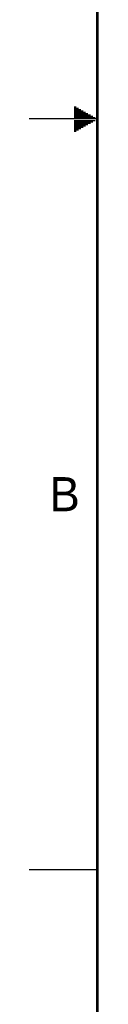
# Model space of a CAD drawing. Header units: inches. Extents: x 0 to 34, y 0 to 22.
# Tile 2 of 67: x 0 to 0.5, y 4.5 to 11.7. Entities that reach past the tile are written whole.
import ezdxf

# ---------------------------------------------------------------- set-up
doc = ezdxf.new("R2010")
doc.units = ezdxf.units.IN
doc.header["$LTSCALE"] = 1.87
doc.header["$MEASUREMENT"] = 0
doc.layers.get('0').update_dxf_attribs({"linetype": 'CONTINUOUS'})
doc.styles.add('TEXTSTYLE_2', font='txt')

msp = doc.modelspace()

# ---------------------------------------------------------------- linework, layer by layer
at = {"color": 2, "linetype": 'CONTINUOUS'}
for p, q in [((0.3303, 11.09), (0.3441, 11.09)), ((0.3303, 11.08), (0.3614, 11.08)), ((0.3303, 11.07), (0.3788, 11.07)), ((0.3303, 11.06), (0.3961, 11.06)), ((0.3303, 11.05), (0.4134, 11.05)), ((0.3303, 11.04), (0.4307, 11.04)), ((0.5, 11), (0, 11)), ((0.3303, 11.03), (0.448, 11.03)), ((0.3303, 11.02), (0.4654, 11.02)), ((0.3303, 11.01), (0.4827, 11.01)), ((0.3303, 10.99), (0.4827, 10.99)), ((0.3303, 10.98), (0.4654, 10.98)), ((0.3303, 10.97), (0.448, 10.97)), ((0.3303, 10.96), (0.4307, 10.96)), ((0.3303, 10.95), (0.4134, 10.95)), ((0.3303, 10.94), (0.3961, 10.94)), ((0.3303, 10.93), (0.3788, 10.93)), ((0.3303, 10.92), (0.3614, 10.92)), ((0.3303, 10.91), (0.3441, 10.91)), ((0, 5.5), (0.5, 5.5))]:
    msp.add_line(p, q, dxfattribs=at)
at = {"color": 7, "linetype": 'CONTINUOUS', "const_width": 0.02}
msp.add_lwpolyline([(0.5, 21.5), (0.5, 0.5)], dxfattribs=at)

# ---------------------------------------------------------------- texts
at = {"color": 2, "linetype": 'CONTINUOUS', "insert": (0.1484, 8.3757), "char_height": 0.25, "width": 0.25, "attachment_point": 1, "line_spacing_factor": 0.9, "style": 'TEXTSTYLE_2'}
msp.add_mtext('B', dxfattribs=at)

doc.saveas('drawing.dxf')
